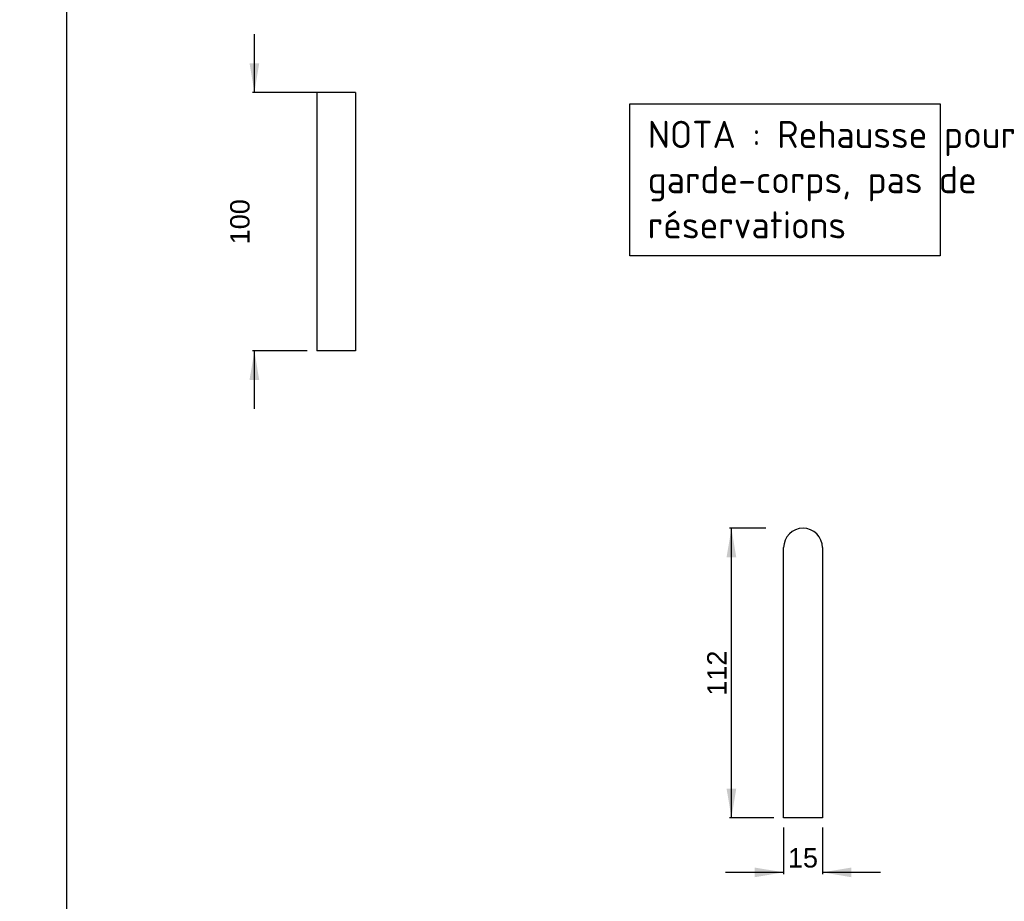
# Model space of a CAD drawing. Header units: millimetres. Extents: x 0 to 24.1, y -2.2 to 28.9.
# Tile 2 of 9: x 0 to 12.7, y 10.1 to 21.4. Entities that reach past the tile are written whole.
import ezdxf
from ezdxf import colors
from ezdxf.entities.mleader import LeaderData, LeaderLine
from ezdxf.enums import TextEntityAlignment as Align
from ezdxf.math import Vec2, Vec3

# ---------------------------------------------------------------- set-up
doc = ezdxf.new("R2010")
doc.units = ezdxf.units.MM
for name, color, linetype in [('201803570-PLAN2-', 7, 'Continuous'), ('Cartouche', 7, 'Continuous'), ('cotation', 7, 'Continuous'), ('Défaut', 7, 'Continuous')]:
    doc.layers.add(name, color=color, linetype=linetype)
doc.styles.add('SEACAD_Arial', font='arial.ttf', dxfattribs={"width": 0.8})
doc.dimstyles.new('ISO', dxfattribs={"dimtxt": 0.25, "dimasz": 0.375, "dimexe": 0.025, "dimexo": 0.125, "dimgap": 0.025, "dimtad": 1, "dimtxsty": 'SEACAD_Arial', "dimblk1": '_SE_FILLED', "dimblk2": '_SE_FILLED', "dimsah": 1, "dimcen": 0, "dimadec": 0, "dimazin": 0, "dimtfac": 1, "dimtdec": 3, "dimtofl": 0, "dimtmove": 0, "dimatfit": 3, "dimfxl": 1, "dimtolj": 1, "dimarcsym": 0})

# ---------------------------------------------------------------- blocks, each defined once
blk = doc.blocks.new('_DOT')
at = {"color": 0}
blk.add_line((0, 0), (-1, 0), dxfattribs=at)
at = {"color": 0, "const_width": 0.333}
blk.add_lwpolyline([(-0.1665, 0, 1), (0.1665, 0, 1)], format="xyb", close=True, dxfattribs=at)
blk = doc.blocks.new('SE1')
at = {"layer": '201803570-PLAN2-', "color": 7, "linetype": 'Continuous'}
for p, q in [((9.862, 11.139), (9.862, 14.623)), ((10.362, 14.623), (10.362, 11.139)), ((10.362, 11.139), (9.862, 11.139))]:
    blk.add_line(p, q, dxfattribs=at)
blk.add_arc((10.112, 14.623), 0.25, 0, 180, dxfattribs=at)
blk = doc.blocks.new('SE2')
at = {"layer": '201803570-PLAN2-', "color": 7, "linetype": 'Continuous'}
for p, q in [((4.334, 20.496), (3.834, 20.496)), ((3.834, 20.496), (3.834, 17.162)), ((4.334, 20.496), (4.334, 17.162)), ((4.334, 17.162), (3.834, 17.162))]:
    blk.add_line(p, q, dxfattribs=at)
blk = doc.blocks.new('DMBLK824')
at = {"layer": 'Défaut', "linetype": 'Continuous'}
for points in [[(9.125, 14.498), (9.25, 14.498), (9.188, 14.873)], [(9.125, 11.514), (9.188, 11.139), (9.25, 11.514)]]:
    blk.add_hatch(color=7, dxfattribs=at).paths.add_polyline_path(points)
at = {"layer": 'Défaut', "color": 7, "linetype": 'Continuous'}
for p, q in [((9.63, 14.873), (9.163, 14.873)), ((9.188, 11.139), (9.188, 14.873)), ((9.737, 11.139), (9.163, 11.139))]:
    blk.add_line(p, q, dxfattribs=at)
at = {"layer": 'Défaut', "color": 7, "linetype": 'Continuous', "style": 'SEACAD_Arial'}
blk.add_text('112', height=0.25, rotation=90, dxfattribs=at).set_placement((8.875, 12.712), align=Align.TOP_LEFT)
blk = doc.blocks.new('_SE_FILLED')
at = {"color": 0}
blk.add_line((0, 0), (-1, 0), dxfattribs=at)
blk.add_solid([(0, 0), (-1, -0.1665), (-1, 0.1665), (0, 0)], dxfattribs=at)
blk = doc.blocks.new('DMBLK825')
at = {"layer": 'Défaut', "linetype": 'Continuous'}
for points in [[(9.487, 10.371), (9.862, 10.434), (9.487, 10.496)], [(10.737, 10.371), (10.737, 10.496), (10.362, 10.434)]]:
    blk.add_hatch(color=7, dxfattribs=at).paths.add_polyline_path(points)
at = {"layer": 'Défaut', "color": 7, "linetype": 'Continuous'}
for p, q in [((9.862, 11.014), (9.862, 10.409)), ((10.362, 11.014), (10.362, 10.409)), ((9.862, 10.434), (9.112, 10.434)), ((11.112, 10.434), (10.362, 10.434))]:
    blk.add_line(p, q, dxfattribs=at)
at = {"layer": 'Défaut', "color": 7, "linetype": 'Continuous', "style": 'SEACAD_Arial'}
blk.add_text('15', height=0.25, dxfattribs=at).set_placement((9.917, 10.746), align=Align.TOP_LEFT)
blk = doc.blocks.new('DMBLK826')
at = {"layer": 'Défaut', "linetype": 'Continuous'}
for points in [[(2.967, 20.871), (3.03, 20.496), (3.092, 20.871)], [(2.967, 16.787), (3.092, 16.787), (3.03, 17.162)]]:
    blk.add_hatch(color=7, dxfattribs=at).paths.add_polyline_path(points)
at = {"layer": 'Défaut', "color": 7, "linetype": 'Continuous'}
for p, q in [((3.03, 20.496), (3.03, 21.246)), ((3.959, 20.496), (3.005, 20.496)), ((3.709, 17.162), (3.005, 17.162)), ((3.03, 16.412), (3.03, 17.162))]:
    blk.add_line(p, q, dxfattribs=at)
at = {"layer": 'Défaut', "color": 7, "linetype": 'Continuous', "style": 'SEACAD_Arial'}
blk.add_text('100', height=0.25, rotation=90, dxfattribs=at).set_placement((2.717, 18.536), align=Align.TOP_LEFT)
blk = doc.blocks.new('Rehausse_SANS_résa')
at = {"layer": 'cotation', "color": 7, "linetype": 'Continuous'}
for p, q in [((0, 1.961), (4.009, 1.961)), ((0, 0), (0, 1.961)), ((4.009, 1.961), (4.009, 0)), ((4.009, 0), (0, 0))]:
    blk.add_line(p, q, dxfattribs=at)
at = {"layer": 'cotation', "insert": (0.232, 1.741), "char_height": 0.35, "width": 4.50578, "attachment_point": 1}
blk.add_mtext('{\\fSolid Edge ISO|b0||i0||c0|p34;\\C7;\\H0.35;\\W1.;NOTA : Rehausse pour \\P}{\\fSolid Edge ISO|b0||i0||c0|p34;\\C7;\\H0.35;\\W1.;garde-corps, pas de \\P}{\\fSolid Edge ISO|b0||i0||c0|p34;\\C7;\\H0.35;\\W1.;réservations}', dxfattribs=at)

msp = doc.modelspace()

# ---------------------------------------------------------------- linework, layer by layer
at = {"layer": 'Cartouche', "color": 7, "linetype": 'Continuous'}
msp.add_line((0.60674, 0.66875), (0.60674, 28.88922), dxfattribs=at)

# ---------------------------------------------------------------- block references
at = {"layer": 'Défaut'}
for name in ['SE2', 'SE1']:
    msp.add_blockref(name, (0, 0), dxfattribs=at)
at = {"layer": 'Défaut', "color": 7}
msp.add_blockref('Rehausse_SANS_résa', (7.87532, 18.38826), dxfattribs=at)

# ---------------------------------------------------------------- dimensions: what is measured, and where the dimension line sits
at = {"layer": 'Défaut', "color": 7, "linetype": 'Continuous'}
for base, p1, p2, picture, middle in [((3.0297, 20.4958), (3.83393, 17.16246), (4.08393, 20.4958), 'DMBLK826', (3.0297, 18.82913)), ((9.18759, 14.87251), (9.86231, 11.13918), (10.11231, 14.87251), 'DMBLK824', (9.18759, 13.00585))]:
    dim = msp.add_linear_dim(base=base, p1=p1, p2=p2, angle=90, text='\\A1;<>', dimstyle='ISO', override={"dimlfac": 30}, dxfattribs=at)
    dim.commit()
    dim.dimension.update_dxf_attribs({"geometry": picture, "text_midpoint": middle, "dimtype": 160})
dim = msp.add_linear_dim(base=(9.86231, 10.43384), p1=(10.36231, 11.13918), p2=(9.86231, 11.13918), text='\\A1;<>', dimstyle='ISO', override={"dimlfac": 30}, dxfattribs=at)
dim.commit()
dim.dimension.update_dxf_attribs({"geometry": 'DMBLK825', "text_midpoint": (10.11231, 10.43384), "dimtype": 160})

# ---------------------------------------------------------------- leaders
at = {"layer": 'Cartouche', "color": 7, "linetype": 'Continuous'}
ml = msp.add_multileader_mtext('Standard', dxfattribs=at)
ml.set_content('{\\pxsm0.775;\\fArial|b0||i0||c0|p34;\\W1.;Hauteur à Monter : 100cm\\P}', color=256)
ml.set_leader_properties()
ml.set_arrow_properties(name='DOT')
ml.build(insert=Vec2(0, 0))
ml.multileader.update_dxf_attribs({"leader_type": 0, "dogleg_length": 0, "arrow_head_size": 0.50625})
ctx = ml.context
ctx.base_point, ctx.char_height, ctx.arrow_head_size, ctx.landing_gap_size = Vec3(7.10934, 27.92617), 0.3375, 0.50625, 0.0675
ctx.text_align_type = 1
notes = []
notes.append((ctx, [(0, (0, 0, 0), (0, 0), (1, 0), 1, [])]))
ctx.mtext.insert, ctx.mtext.alignment = Vec3(11.81154, 28.09778), 2
for ctx, leaders in notes:
    for number, flags, end, landing, length, lines in leaders:
        leader = LeaderData()
        leader.index, (leader.has_last_leader_line, leader.has_dogleg_vector, leader.attachment_direction) = number, flags
        leader.last_leader_point, leader.dogleg_vector, leader.dogleg_length = Vec3(end), Vec3(landing), length
        for number, points, colour, breaks in lines:
            line = LeaderLine()
            line.index, line.vertices, line.color, line.breaks = number, Vec3.list(points), colors.encode_raw_color(colour), breaks
            leader.lines.append(line)
        ctx.leaders.append(leader)

doc.saveas('drawing.dxf')
